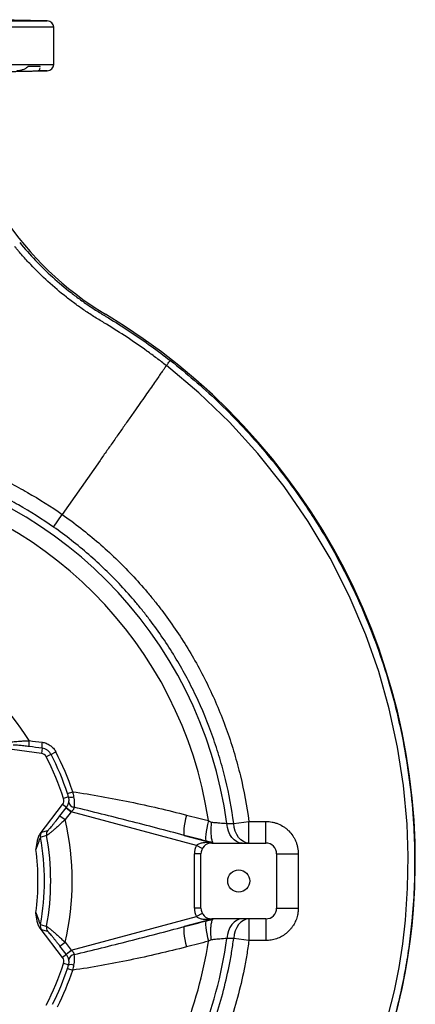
# Model space of a CAD drawing. Header units: millimetres. Extents: x 2544 to 3602, y 2373 to 3826.
# Tile 8 of 8: x 3237 to 3602, y 2912 to 3821. Entities that reach past the tile are written whole.
import ezdxf

# ---------------------------------------------------------------- set-up
doc = ezdxf.new("R2010")
doc.units = ezdxf.units.MM
doc.header["$LTSCALE"] = 2

msp = doc.modelspace()

# ---------------------------------------------------------------- linework, layer by layer
at = {"color": 8, "linetype": 'Continuous', "lineweight": 25}
for p, q in [((2815.97, 3820.34), (3262.18, 3820.34)), ((3268.08, 3814.35), (2810.08, 3814.35)), ((2810.08, 3780.14), (3268.08, 3780.14)), ((3262.18, 3774.14), (3253.67, 3774.14))]:
    msp.add_line(p, q, dxfattribs=at)
at = {"color": 7, "linetype": 'Continuous', "lineweight": 25}
for p, q in [((3262.18, 3820.34), (3202.86, 3821.38)), ((3268.08, 3780.14), (3268.08, 3814.35)), ((3173.31, 3772.59), (3262.18, 3774.14)), ((3255.53, 3778.24), (3244.32, 3778.24)), ((3255.53, 3777.76), (3255.53, 3778.24)), ((3310.97, 3414.55), (3276, 3364.6)), ((3267.88, 3353.01), (3276, 3364.6)), ((3256.71, 3144.05), (3222.84, 3148.51)), ((3257.34, 3148.85), (3256.71, 3144.05)), ((3265.61, 3143.1), (3270.1, 3145.41)), ((3265.61, 3143.1), (3261.26, 3140.85)), ((3281.87, 3103.79), (3277.22, 3102.31)), ((3280.85, 3106.98), (3285.64, 3108.58)), ((3255.47, 3069.72), (3276.27, 3096.83)), ((3273.92, 3086.51), (3279.5, 3093.78)), ((3279.78, 3094.14), (3276.27, 3096.83)), ((3279.5, 3093.78), (3284.25, 3090.13)), ((3273.92, 3086.51), (3278.68, 3082.86)), ((3284.25, 3090.13), (3278.68, 3082.86)), ((3400.13, 3059.08), (3284.25, 3090.13)), ((3256.97, 3071.23), (3262.57, 3072.82)), ((3428.08, 3079.33), (3434.44, 3079.36)), ((3434.44, 3079.36), (3448.45, 3081.24)), ((3448.45, 3061.24), (3448.45, 3081.24)), ((3448.45, 3081.24), (3464.08, 3081.24)), ((3464.08, 3061.24), (3464.08, 3081.24)), ((3388.75, 3068.34), (3414.38, 3061.47)), ((3405.36, 3056.14), (3400.13, 3059.08)), ((3412.59, 3061.69), (3414.37, 3061.46)), ((3414.08, 3061.24), (3464.08, 3061.24)), ((3414.59, 3061.64), (3414.38, 3061.47)), ((3404.08, 3051.24), (3398.08, 3051.24)), ((3398.08, 3001.24), (3398.08, 3051.24)), ((3404.08, 3001.24), (3404.08, 3051.24)), ((3474.08, 3051.24), (3474.08, 3001.24)), ((3474.08, 3051.24), (3494.08, 3051.24)), ((3494.08, 3051.24), (3494.08, 3003.95)), ((3404.08, 3001.24), (3398.08, 3001.24)), ((3284.25, 2962.35), (3400.13, 2993.4)), ((3414.38, 2991.01), (3388.75, 2984.15)), ((3405.36, 2996.34), (3400.13, 2993.4)), ((3414.37, 2991.02), (3412.59, 2990.79)), ((3464.08, 2991.24), (3414.08, 2991.24)), ((3414.59, 2990.84), (3414.38, 2991.01)), ((3448.45, 2991.24), (3448.45, 2971.24)), ((3464.08, 2991.24), (3464.08, 2971.24)), ((3276.27, 2955.66), (3255.47, 2982.76)), ((3262.57, 2979.66), (3256.97, 2981.25)), ((3434.44, 2973.12), (3428.08, 2973.15)), ((3448.45, 2971.24), (3434.44, 2973.12)), ((3273.92, 2965.97), (3278.68, 2969.62)), ((3279.5, 2958.7), (3273.92, 2965.97)), ((3278.68, 2969.62), (3284.25, 2962.35)), ((3464.08, 2971.24), (3448.45, 2971.24)), ((3279.78, 2958.35), (3276.27, 2955.66)), ((3279.5, 2958.7), (3284.25, 2962.35)), ((3281.87, 2948.69), (3277.22, 2950.18)), ((3280.85, 2945.5), (3285.64, 2943.9))]:
    msp.add_line(p, q, dxfattribs=at)
at = {"color": 8, "linetype": 'Continuous', "lineweight": 25, "flags": 128}
msp.add_lwpolyline([(3573.89, 2889.98), (3582.83, 2924.73), (3587.16, 2946.39), (3590.59, 2968.21), (3593.12, 2990.13), (3595.12, 3019.6), (3595.6, 3049.17), (3594.57, 3078.7), (3591.31, 3114.37), (3585.83, 3149.88), (3578.18, 3185.01), (3568.4, 3219.58), (3556.54, 3253.38), (3541.2, 3289.35), (3523.42, 3324.33), (3503.33, 3358.08), (3481.06, 3390.38), (3456.74, 3421), (3430.42, 3449.88), (3402.18, 3476.95), (3372.23, 3502.03), (3372.23, 3502.03), (3372.23, 3502.03)], dxfattribs=at)
at = {"color": 7, "linetype": 'Continuous', "lineweight": 25, "flags": 128}
for points in [[(3390.83, 3087.1), (3390.01, 3083.61), (3389.31, 3080.25), (3388.77, 3077.14), (3388.39, 3074.37), (3388.2, 3072.03), (3388.2, 3070.22), (3388.38, 3068.97), (3388.75, 3068.34)], [(3411.02, 3081.92), (3410.19, 3078.42), (3409.5, 3075.05), (3408.95, 3071.93), (3408.58, 3069.15), (3408.39, 3066.8), (3408.38, 3064.98), (3408.57, 3063.72), (3408.94, 3063.09)], [(3442.09, 3061.24), (3439.51, 3061.58), (3437.02, 3062.59), (3434.69, 3064.22), (3432.62, 3066.44), (3430.87, 3069.16), (3429.5, 3072.28), (3428.56, 3075.71), (3428.08, 3079.33)], [(3448.45, 3061.24), (3445.87, 3061.58), (3443.37, 3062.59), (3441.05, 3064.23), (3438.98, 3066.45), (3437.23, 3069.17), (3435.86, 3072.3), (3434.92, 3075.74), (3434.44, 3079.36)], [(3261.45, 3068.07), (3260.44, 3067.78), (3256.4, 3066.64), (3255.85, 3066.49)], [(3474.08, 3001.24), (3474.46, 3001.24), (3475.6, 3001.24), (3477.44, 3001.24), (3479.92, 3001.24), (3482.95, 3001.24), (3486.4, 3001.24), (3490.15, 3001.24), (3494.05, 3001.24)], [(3442.09, 2991.24), (3439.51, 2990.9), (3437.02, 2989.9), (3434.69, 2988.26), (3432.62, 2986.04), (3430.87, 2983.33), (3429.5, 2980.2), (3428.56, 2976.77), (3428.08, 2973.15)], [(3448.45, 2991.24), (3445.87, 2990.9), (3443.37, 2989.89), (3441.05, 2988.25), (3438.98, 2986.03), (3437.23, 2983.31), (3435.86, 2980.18), (3434.92, 2976.75), (3434.44, 2973.12)], [(3255.85, 2985.99), (3256.86, 2985.71), (3260.91, 2984.57), (3261.45, 2984.41)], [(3388.75, 2984.15), (3388.38, 2983.51), (3388.2, 2982.27), (3388.2, 2980.45), (3388.39, 2978.12), (3388.77, 2975.35), (3389.31, 2972.23), (3390.01, 2968.88), (3390.83, 2965.39)], [(3408.94, 2989.39), (3408.57, 2988.76), (3408.38, 2987.51), (3408.39, 2985.68), (3408.58, 2983.34), (3408.95, 2980.56), (3409.5, 2977.43), (3410.19, 2974.06), (3411.02, 2970.56)]]:
    msp.add_lwpolyline(points, dxfattribs=at)
at = {"color": 7, "linetype": 'Continuous', "lineweight": 25}
msp.add_circle((3439.08, 3026.24), 10.2, dxfattribs=at)
for centre, radius, start, end in [((3262.08, 3814.35), 6, 0, 89), ((3262.08, 3780.14), 6, 271, 0), ((3468.62, 3804.24), 297, 188.26046, 239.06909), ((3013.21, 3044.24), 589, 355.64599, 59.06909), ((3039.08, 3026.24), 392.61, 7.77127, 82.22873), ((3039.08, 3026.24), 376.09, 8.51355, 81.48645), ((3039.08, 3026.24), 243.66, 32.11462, 57.88538), ((3257.91, 3153.08), 12.75, 167.81461, 192.45711), ((3269.57, 3151.64), 12.55, 167.70583, 192.86916), ((3039.08, 3026.24), 259.95, 18.46653, 27.28661), ((3255.93, 3138.1), 6, 27.28661, 82.5), ((3039.08, 3026.24), 250, 17.71339, 27.28661), ((3039.08, 3026.24), 254.9, 18.46653, 27.28661), ((3271.51, 3100.48), 6, 322.5, 17.71339), ((3283.92, 3110.05), 6.59, 251.89956, 293.35971), ((3316.14, 3133.76), 53.78, 227.45104, 233.92576), ((3287.58, 3099.69), 5.49, 183.34082, 262.43392), ((3039.08, 3026.24), 246.2, 346.70353, 13.29647), ((3267.35, 3069.19), 6.01, 142.74559, 190.72001), ((3261.75, 3067.59), 6.01, 142.74553, 190.58677), ((3039.08, 3026.24), 220.48, 349.48171, 10.51829), ((3039.08, 3026.24), 226.28, 349.34742, 10.65258), ((3039.08, 3026.24), 214.5, 352.20807, 7.79193), ((3414.08, 3051.24), 16, 150.65015, 180), ((3414.08, 3051.24), 10, 90, 180), ((3414.11, 3064.02), 2.78, 236.87383, 269.37274), ((3464.08, 3051.24), 10, 0, 90), ((3414.08, 3001.24), 16, 180, 209.34985), ((3414.08, 3001.24), 10, 180, 270), ((3464.08, 3001.24), 10, 270, 0), ((3060.08, 3040.67), 542, 306.41436, 355.64599), ((3414.11, 2988.47), 2.78, 90.62726, 123.12617), ((3261.75, 2984.89), 6.01, 169.41323, 217.25447), ((3267.35, 2983.3), 6.01, 169.27999, 217.25441), ((3039.08, 3026.24), 392.61, 322.77127, 352.22873), ((3039.08, 3026.24), 376.09, 323.51355, 351.48645), ((3271.51, 2952), 6, 342.28661, 37.5), ((3316.14, 2918.72), 53.78, 126.07424, 132.54896), ((3287.58, 2952.79), 5.49, 97.56608, 176.65918), ((3039.08, 3026.24), 250, 332.71339, 342.28661), ((3039.08, 3026.24), 254.9, 333.46653, 341.53347), ((3283.92, 2942.43), 6.59, 66.64029, 108.10044), ((3039.08, 3026.24), 259.95, 333.46653, 341.53347)]:
    msp.add_arc(centre, radius, start, end, dxfattribs=at)
for centre, major_axis, ratio, start_param, end_param in [((3280.16, 3093.6), (7.92, 10.3), 0.048399, 1.556248, 1.590896), ((3284.91, 3089.96), (6.38, 4.49), 0.067069, 1.592077, 1.626726), ((3414.39, 3055.26), (0, 6.21), 0.050613, 0.038762, 0.062463), ((3414.39, 2997.22), (0, 6.21), 0.050613, 3.079129, 3.102831), ((3280.16, 2958.88), (-7.92, 10.3), 0.048399, 1.550696, 1.585345), ((3284.91, 2962.53), (6.38, -4.49), 0.067069, 4.656459, 4.691108)]:
    msp.add_ellipse(centre, major_axis=major_axis, ratio=ratio, start_param=start_param, end_param=end_param, dxfattribs=at)
for points, knots in [([(3199.65, 3773.12), (3202.2, 3773.16), (3204.85, 3773.2), (3208.29, 3773.26), (3208.98, 3773.27), (3210.37, 3773.29), (3211.06, 3773.3), (3213.14, 3773.34), (3214.52, 3773.36), (3217.3, 3773.41), (3218.69, 3773.43), (3221.47, 3773.48), (3222.86, 3773.51), (3226.95, 3773.58), (3229.58, 3773.63), (3233.38, 3773.7), (3234.64, 3773.72), (3237.05, 3773.77), (3238.21, 3773.79), (3240.44, 3773.83), (3241.51, 3773.86), (3243.05, 3773.89), (3243.55, 3773.9), (3244.54, 3773.92), (3245.02, 3773.93), (3247.34, 3773.98), (3248.96, 3774.01), (3251.01, 3774.06), (3251.64, 3774.08), (3252.76, 3774.11), (3253.25, 3774.13), (3253.67, 3774.14)], [0, 0, 0, 0, 0.125, 0.125, 0.15625, 0.15625, 0.1875, 0.1875, 0.25, 0.25, 0.3125, 0.3125, 0.375, 0.375, 0.5, 0.5, 0.5625, 0.5625, 0.625, 0.625, 0.6875, 0.6875, 0.71875, 0.71875, 0.75, 0.75, 0.875, 0.875, 0.9375, 0.9375, 1, 1, 1, 1]), ([(3244.32, 3778.24), (3244.02, 3777.85), (3243.69, 3777.52), (3242.98, 3776.93), (3242.6, 3776.66), (3241.43, 3775.94), (3240.59, 3775.55), (3238.85, 3774.89), (3237.92, 3774.63), (3235.99, 3774.26), (3235, 3774.15), (3233.97, 3774.14)], [0, 0, 0, 0, 0.125, 0.125, 0.25, 0.25, 0.5, 0.5, 0.75, 0.75, 1, 1, 1, 1]), ([(3253.67, 3774.14), (3254.19, 3774.35), (3255.15, 3774.74), (3255.5, 3775.91), (3255.51, 3776.97), (3255.52, 3777.06)], [0, 0, 0, 0, 0.516104, 0.957466, 1, 1, 1, 1]), ([(3372.23, 3502.03), (3369.28, 3504.32), (3366.31, 3506.58), (3360.33, 3511.05), (3357.32, 3513.26), (3348.23, 3519.79), (3342.08, 3524.03), (3329.63, 3532.27), (3323.33, 3536.28), (3315.35, 3541.14), (3313.75, 3542.11), (3310.54, 3544.02), (3308.94, 3544.99), (3304.18, 3547.95), (3297.91, 3552), (3291.78, 3556.28), (3285.73, 3560.68), (3282.75, 3562.93), (3273.95, 3569.84), (3268.28, 3574.64), (3257.3, 3584.64), (3252, 3589.83), (3244.32, 3597.93), (3241.81, 3600.67), (3238.12, 3604.87), (3236.29, 3606.98), (3234.49, 3609.13), (3233.29, 3610.56), (3232.69, 3611.29), (3232.1, 3612.01)], [0, 0, 0, 0, 0.0625, 0.0625, 0.125, 0.125, 0.25, 0.25, 0.375, 0.375, 0.40625, 0.40625, 0.4375, 0.4375, 0.5, 0.5625, 0.5625, 0.625, 0.625, 0.75, 0.75, 0.875, 0.875, 0.9375, 0.9375, 0.96875, 0.984375, 0.984375, 1, 1, 1, 1]), ([(3236.67, 3615.75), (3246.08, 3604.25), (3256.25, 3593.55), (3272.62, 3578.7), (3278.26, 3573.95), (3287.02, 3567.12), (3289.99, 3564.89), (3296.01, 3560.54), (3302.1, 3556.31), (3308.35, 3552.31), (3312.29, 3549.89), (3313.09, 3549.41), (3314.68, 3548.45), (3315.47, 3547.98), (3317.86, 3546.55), (3319.44, 3545.59), (3327.35, 3540.75), (3333.6, 3536.76), (3352.13, 3524.46), (3364.16, 3515.81), (3375.87, 3506.71)], [0, 0, 0, 0, 0.25, 0.25, 0.375, 0.375, 0.4375, 0.4375, 0.5, 0.5625, 0.5625, 0.578125, 0.578125, 0.59375, 0.59375, 0.625, 0.625, 0.75, 0.75, 1, 1, 1, 1]), ([(3372.23, 3502.03), (3372.17, 3501.94), (3371.83, 3501.47), (3371.03, 3500.32), (3369.45, 3498.07), (3367.33, 3495.04), (3364.64, 3491.19), (3361.33, 3486.47), (3357.42, 3480.88), (3352.89, 3474.42), (3347.81, 3467.16), (3342.23, 3459.19), (3336.27, 3450.67), (3330.03, 3441.76), (3323.64, 3432.64), (3317.24, 3423.5), (3313.04, 3417.5), (3310.97, 3414.55)], [0.7338988, 0.7338988, 0.7338988, 0.7338988, 0.7364008, 0.7469313, 0.7574619, 0.7679925, 0.778523, 0.7890536, 0.7995842, 0.8101147, 0.8206453, 0.8311759, 0.8417064, 0.852237, 0.8627676, 0.8732981, 0.8838287, 0.8838287, 0.8838287, 0.8838287]), ([(3372.23, 3502.03), (3372.29, 3502.11), (3372.43, 3502.29), (3372.85, 3502.84), (3373.13, 3503.2), (3373.8, 3504.05), (3374.18, 3504.54), (3374.99, 3505.59), (3375.43, 3506.15), (3375.87, 3506.71)], [0, 0, 0, 0, 0.25, 0.25, 0.5, 0.5, 0.75, 0.75, 1, 1, 1, 1]), ([(3138.55, 3427.14), (3138.56, 3427.13), (3138.57, 3427.13), (3138.6, 3427.13), (3138.63, 3427.12), (3138.72, 3427.1), (3138.88, 3427.06), (3139.22, 3426.97), (3139.89, 3426.8), (3141.24, 3426.46), (3143.92, 3425.77), (3146.22, 3425.16), (3150.81, 3423.91), (3153.86, 3423.04), (3162.97, 3420.33), (3168.99, 3418.38), (3186.9, 3412.15), (3198.63, 3407.45), (3215.92, 3399.58), (3221.64, 3396.82), (3232.9, 3391.05), (3238.46, 3388.04), (3254.92, 3378.64), (3265.61, 3371.87), (3276, 3364.6)], [0, 0, 0, 0, 0.000244, 0.000244, 0.000488, 0.000977, 0.001953, 0.003906, 0.007813, 0.015625, 0.03125, 0.0625, 0.0625, 0.125, 0.125, 0.25, 0.25, 0.5, 0.5, 0.625, 0.625, 0.75, 0.75, 1, 1, 1, 1]), ([(3267.88, 3353.01), (3257.43, 3360.33), (3246.66, 3367.12), (3230.06, 3376.52), (3224.45, 3379.53), (3213.07, 3385.27), (3207.3, 3388.01), (3189.84, 3395.79), (3177.99, 3400.4), (3159.88, 3406.47), (3153.79, 3408.36), (3144.58, 3410.96), (3141.5, 3411.79), (3137.64, 3412.79), (3136.87, 3412.98), (3135.32, 3413.37), (3134.54, 3413.56), (3132.23, 3414.16), (3130.69, 3414.59), (3129.16, 3415.03)], [0, 0, 0, 0, 0.25, 0.25, 0.375, 0.375, 0.5, 0.5, 0.75, 0.75, 0.875, 0.875, 0.9375, 0.9375, 0.953125, 0.953125, 0.96875, 0.96875, 1, 1, 1, 1]), ([(3276, 3364.6), (3287.74, 3356.37), (3298.96, 3347.61), (3320.4, 3329.01), (3330.62, 3319.19), (3345.19, 3303.65), (3349.92, 3298.34), (3356.83, 3290.17), (3359.1, 3287.42), (3363.57, 3281.83), (3365.78, 3279.01), (3376.6, 3264.77), (3384.59, 3253.03), (3399.3, 3228.85), (3406.02, 3216.42), (3418.17, 3190.86), (3423.61, 3177.74), (3429.58, 3160.9), (3430.74, 3157.5), (3432.95, 3150.69), (3434.01, 3147.28), (3437.06, 3137.01), (3438.92, 3130.13), (3443.93, 3109.37), (3446.55, 3095.38), (3448.45, 3081.24)], [0, 0, 0, 0, 0.125, 0.125, 0.25, 0.25, 0.3125, 0.3125, 0.34375, 0.34375, 0.375, 0.375, 0.5, 0.5, 0.625, 0.625, 0.75, 0.75, 0.78125, 0.78125, 0.8125, 0.8125, 0.875, 0.875, 1, 1, 1, 1]), ([(3434.44, 3079.36), (3432.61, 3092.99), (3430.08, 3106.48), (3425.25, 3126.49), (3423.47, 3133.12), (3420.53, 3143.02), (3419.51, 3146.31), (3417.37, 3152.87), (3416.26, 3156.14), (3410.51, 3172.38), (3405.28, 3185.03), (3393.58, 3209.67), (3387.11, 3221.66), (3372.96, 3244.97), (3365.26, 3256.29), (3354.85, 3270.02), (3352.73, 3272.75), (3348.41, 3278.14), (3346.23, 3280.8), (3339.56, 3288.71), (3334.98, 3293.86), (3325.56, 3303.92), (3320.72, 3308.83), (3310.76, 3318.41), (3305.67, 3323.07), (3290.06, 3336.61), (3279.2, 3345.09), (3267.88, 3353.01)], [0, 0, 0, 0, 0.125, 0.125, 0.1875, 0.1875, 0.21875, 0.21875, 0.25, 0.25, 0.375, 0.375, 0.5, 0.5, 0.625, 0.625, 0.65625, 0.65625, 0.6875, 0.6875, 0.75, 0.75, 0.8125, 0.8125, 0.875, 0.875, 1, 1, 1, 1]), ([(3226.41, 3154.2), (3226.5, 3154.25), (3226.71, 3154.31), (3227.37, 3154.43), (3227.82, 3154.5), (3228.92, 3154.64), (3229.56, 3154.71), (3231.04, 3154.86), (3231.85, 3154.94), (3233.61, 3155.08), (3234.55, 3155.15), (3236.55, 3155.29), (3237.6, 3155.36), (3239.74, 3155.49), (3240.84, 3155.55), (3243.11, 3155.67), (3244.27, 3155.72), (3245.45, 3155.77)], [0, 0, 0, 0, 0.125, 0.125, 0.25, 0.25, 0.375, 0.375, 0.5, 0.5, 0.625, 0.625, 0.75, 0.75, 0.875, 0.875, 1, 1, 1, 1]), ([(3257.31, 3154.31), (3258.66, 3154.15), (3259.96, 3153.82), (3261.84, 3153.11), (3262.47, 3152.83), (3263.67, 3152.19), (3264.24, 3151.84), (3265.35, 3151.08), (3265.87, 3150.66), (3266.88, 3149.76), (3267.37, 3149.27), (3268.71, 3147.74), (3269.47, 3146.63), (3270.1, 3145.41)], [0, 0, 0, 0, 0.25, 0.25, 0.375, 0.375, 0.5, 0.5, 0.625, 0.625, 0.75, 0.75, 1, 1, 1, 1]), ([(3245.46, 3150.33), (3244.59, 3150.44), (3243.72, 3150.55), (3242.03, 3150.75), (3241.2, 3150.84), (3239.57, 3151.02), (3238.78, 3151.11), (3237.22, 3151.27), (3236.48, 3151.34), (3235.09, 3151.47), (3234.43, 3151.53), (3233.22, 3151.62), (3232.68, 3151.65), (3231.76, 3151.69), (3231.37, 3151.7), (3230.81, 3151.69), (3230.63, 3151.66), (3230.56, 3151.63)], [0, 0, 0, 0, 0.125, 0.125, 0.25, 0.25, 0.375, 0.375, 0.5, 0.5, 0.625, 0.625, 0.75, 0.75, 0.875, 0.875, 1, 1, 1, 1]), ([(3265.61, 3143.1), (3265.2, 3143.89), (3264.71, 3144.61), (3263.83, 3145.6), (3263.52, 3145.92), (3262.87, 3146.5), (3262.18, 3147.04), (3261.44, 3147.49), (3260.66, 3147.9), (3260.26, 3148.08), (3259.04, 3148.54), (3258.21, 3148.74), (3257.34, 3148.85)], [0, 0, 0, 0, 0.25, 0.25, 0.375, 0.375, 0.5, 0.625, 0.625, 0.75, 0.75, 1, 1, 1, 1]), ([(3282.1, 3099.37), (3282.15, 3099.62), (3282.2, 3099.89), (3282.26, 3100.49), (3282.28, 3100.82), (3282.27, 3101.55), (3282.24, 3101.96), (3282.12, 3102.83), (3282.02, 3103.3), (3281.87, 3103.79)], [0, 0, 0, 0, 0.25, 0.25, 0.5, 0.5, 0.75, 0.75, 1, 1, 1, 1]), ([(3285.64, 3108.58), (3294.51, 3107.35), (3303.34, 3105.92), (3320.98, 3102.78), (3329.77, 3101.07), (3347.3, 3097.44), (3356.03, 3095.51), (3373.47, 3091.45), (3382.16, 3089.32), (3390.83, 3087.1)], [0, 0, 0, 0, 0.25, 0.25, 0.5, 0.5, 0.75, 0.75, 1, 1, 1, 1]), ([(3286.53, 3104), (3286.71, 3103.06), (3286.83, 3102.14), (3286.96, 3100.79), (3287, 3100.35), (3287.04, 3099.48), (3287.06, 3099.05), (3287.08, 3097.81), (3287.06, 3097.03), (3286.98, 3095.56), (3286.93, 3094.88), (3286.86, 3094.25)], [0, 0, 0, 0, 0.25, 0.25, 0.375, 0.375, 0.5, 0.5, 0.75, 0.75, 1, 1, 1, 1]), ([(3279.78, 3094.14), (3280.17, 3094.65), (3280.5, 3095.17), (3281.07, 3096.21), (3281.29, 3096.69), (3281.55, 3097.37), (3281.62, 3097.59), (3281.76, 3098.01), (3281.82, 3098.2), (3281.97, 3098.76), (3282.04, 3099.08), (3282.1, 3099.37)], [0, 0, 0, 0, 0.25, 0.25, 0.5, 0.5, 0.625, 0.625, 0.75, 0.75, 1, 1, 1, 1]), ([(3286.86, 3094.25), (3286.83, 3093.96), (3286.79, 3093.64), (3286.61, 3092.95), (3286.46, 3092.58), (3286.07, 3091.86), (3285.8, 3091.5), (3285.19, 3090.85), (3284.85, 3090.55), (3284.48, 3090.29)], [0, 0, 0, 0, 0.25, 0.25, 0.5, 0.5, 0.75, 0.75, 1, 1, 1, 1]), ([(3388.75, 3068.34), (3371.81, 3072.84), (3354.86, 3077.27), (3320.9, 3085.93), (3303.9, 3090.17), (3286.86, 3094.25)], [0, 0, 0, 0, 0.5, 0.5, 1, 1, 1, 1]), ([(3278.68, 3082.86), (3277.7, 3081.95), (3276.72, 3081.05), (3274.8, 3079.28), (3273.84, 3078.42), (3272.42, 3077.14), (3271.95, 3076.72), (3271.03, 3075.9), (3270.57, 3075.5), (3269.24, 3074.32), (3268.39, 3073.58), (3267.17, 3072.54), (3266.78, 3072.2), (3266.02, 3071.56), (3265.66, 3071.25), (3264.97, 3070.68), (3264.64, 3070.41), (3264.02, 3069.91), (3263.73, 3069.67), (3262.92, 3069.04), (3262.48, 3068.71), (3261.97, 3068.35), (3261.83, 3068.26), (3261.6, 3068.12), (3261.51, 3068.08), (3261.45, 3068.07)], [0, 0, 0, 0, 0.125, 0.125, 0.25, 0.25, 0.3125, 0.3125, 0.375, 0.375, 0.5, 0.5, 0.5625, 0.5625, 0.625, 0.625, 0.6875, 0.6875, 0.75, 0.75, 0.875, 0.875, 0.9375, 0.9375, 1, 1, 1, 1]), ([(3262.57, 3072.82), (3262.62, 3072.83), (3262.68, 3072.88), (3262.85, 3073.01), (3262.96, 3073.11), (3263.34, 3073.48), (3263.66, 3073.82), (3264.43, 3074.69), (3264.86, 3075.19), (3265.81, 3076.31), (3266.33, 3076.93), (3267.4, 3078.23), (3267.96, 3078.92), (3269.1, 3080.35), (3269.7, 3081.09), (3271.49, 3083.36), (3272.7, 3084.92), (3273.92, 3086.51)], [0, 0, 0, 0, 0.0625, 0.0625, 0.125, 0.125, 0.25, 0.25, 0.375, 0.375, 0.5, 0.5, 0.625, 0.625, 0.75, 0.75, 1, 1, 1, 1]), ([(3413.78, 3080.55), (3413.75, 3080.3), (3413.72, 3080.04), (3413.67, 3079.54), (3413.65, 3079.29), (3413.58, 3078.54), (3413.54, 3078.04), (3413.43, 3076.57), (3413.38, 3075.6), (3413.33, 3074.16), (3413.32, 3073.69), (3413.31, 3072.76), (3413.3, 3072.31), (3413.31, 3070.97), (3413.34, 3070.12), (3413.43, 3068.5), (3413.5, 3067.73), (3413.67, 3066.31), (3413.77, 3065.65), (3414.01, 3064.47), (3414.15, 3063.93), (3414.46, 3063), (3414.63, 3062.6), (3414.82, 3062.27)], [0, 0, 0, 0, 0.03125, 0.03125, 0.0625, 0.0625, 0.125, 0.125, 0.25, 0.25, 0.3125, 0.3125, 0.375, 0.375, 0.5, 0.5, 0.625, 0.625, 0.75, 0.75, 0.875, 0.875, 1, 1, 1, 1]), ([(3413.78, 3080.55), (3415.11, 3080.43), (3416.43, 3080.31), (3419, 3080.09), (3420.26, 3079.98), (3423.88, 3079.67), (3426.09, 3079.49), (3428.08, 3079.33)], [0, 0, 0, 0, 0.25, 0.25, 0.5, 0.5, 1, 1, 1, 1]), ([(3464.08, 3081.24), (3466.06, 3081.24), (3468.01, 3081.05), (3470.88, 3080.48), (3471.83, 3080.24), (3473.71, 3079.67), (3474.65, 3079.33), (3477.37, 3078.21), (3479.1, 3077.29), (3481.54, 3075.65), (3482.33, 3075.07), (3483.86, 3073.81), (3484.59, 3073.15), (3486.67, 3071.08), (3487.91, 3069.57), (3489.55, 3067.11), (3490.06, 3066.26), (3490.99, 3064.53), (3491.83, 3062.76), (3492.49, 3060.92), (3493.06, 3059.05), (3493.3, 3058.09), (3493.88, 3055.18), (3494.08, 3053.22), (3494.08, 3051.24)], [0, 0, 0, 0, 0.125, 0.125, 0.1875, 0.1875, 0.25, 0.25, 0.375, 0.375, 0.4375, 0.4375, 0.5, 0.5, 0.625, 0.625, 0.6875, 0.6875, 0.75, 0.8125, 0.8125, 0.875, 0.875, 1, 1, 1, 1]), ([(3255.47, 3069.72), (3254.7, 3068.71), (3254.14, 3067.59), (3253.26, 3065.21), (3252.96, 3063.99), (3252.46, 3061.53), (3252.27, 3060.29), (3251.92, 3057.81), (3251.76, 3056.57), (3251.6, 3055.32)], [0, 0, 0, 0, 0.25, 0.25, 0.5, 0.5, 0.75, 0.75, 1, 1, 1, 1]), ([(3255.85, 3066.49), (3255.83, 3066.48), (3255.79, 3066.43), (3255.69, 3066.25), (3255.62, 3066.12), (3255.41, 3065.67), (3255.25, 3065.28), (3254.89, 3064.4), (3254.7, 3063.93), (3254.33, 3062.94), (3254.13, 3062.42), (3253.55, 3060.84), (3253.16, 3059.76), (3252.37, 3057.56), (3251.98, 3056.44), (3251.6, 3055.32)], [0, 0, 0, 0, 0.0625, 0.0625, 0.125, 0.125, 0.25, 0.25, 0.375, 0.375, 0.5, 0.5, 0.75, 0.75, 1, 1, 1, 1]), ([(3255.47, 3069.72), (3255.67, 3069.95), (3255.85, 3070.15), (3256.18, 3070.51), (3256.33, 3070.67), (3256.72, 3071.06), (3256.89, 3071.21), (3256.97, 3071.23)], [0, 0, 0, 0, 0.25, 0.25, 0.5, 0.5, 1, 1, 1, 1]), ([(3400.13, 3059.08), (3400.33, 3059.3), (3400.54, 3059.5), (3400.99, 3059.87), (3401.23, 3060.03), (3401.96, 3060.49), (3402.46, 3060.73), (3403.51, 3061.13), (3404.04, 3061.3), (3405.11, 3061.56), (3405.65, 3061.65), (3407.26, 3061.88), (3408.34, 3061.93), (3410.48, 3061.91), (3411.54, 3061.83), (3412.59, 3061.69)], [0, 0, 0, 0, 0.0625, 0.0625, 0.125, 0.125, 0.25, 0.25, 0.375, 0.375, 0.5, 0.5, 0.75, 0.75, 1, 1, 1, 1]), ([(3494.05, 3001.24), (3494.03, 3000.15), (3493.97, 2999.05), (3493.8, 2997.42), (3493.73, 2996.88), (3493.56, 2995.79), (3493.47, 2995.25), (3493.36, 2994.72)], [0, 0, 0, 0, 0.5, 0.5, 0.75, 0.75, 1, 1, 1, 1]), ([(3494.08, 3003.95), (3494.08, 3003.95), (3494.08, 3003.95), (3494.08, 3003.95), (3494.07, 3003.05), (3494.06, 3002.15), (3494.05, 3001.24)], [-0.00000006, -0.00000006, -0.00000006, -0.00000006, 0, 0, 0, 0.001352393, 0.001352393, 0.001352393, 0.001352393]), ([(3251.6, 2997.16), (3251.98, 2996.04), (3252.37, 2994.93), (3253.15, 2992.72), (3253.55, 2991.64), (3254.13, 2990.06), (3254.33, 2989.54), (3254.7, 2988.56), (3254.89, 2988.08), (3255.25, 2987.2), (3255.41, 2986.81), (3255.62, 2986.36), (3255.68, 2986.23), (3255.79, 2986.06), (3255.83, 2986), (3255.85, 2985.99)], [0, 0, 0, 0, 0.25, 0.25, 0.5, 0.5, 0.625, 0.625, 0.75, 0.75, 0.875, 0.875, 0.9375, 0.9375, 1, 1, 1, 1]), ([(3255.47, 2982.76), (3254.7, 2983.77), (3254.14, 2984.9), (3253.26, 2987.28), (3252.96, 2988.5), (3252.46, 2990.95), (3252.27, 2992.19), (3251.92, 2994.67), (3251.76, 2995.91), (3251.6, 2997.16)], [0, 0, 0, 0, 0.25, 0.25, 0.5, 0.5, 0.75, 0.75, 1, 1, 1, 1]), ([(3412.59, 2990.79), (3411.54, 2990.65), (3410.47, 2990.57), (3408.33, 2990.55), (3407.25, 2990.6), (3405.64, 2990.83), (3405.11, 2990.93), (3404.04, 2991.19), (3403.5, 2991.35), (3402.46, 2991.76), (3401.95, 2992), (3401.22, 2992.45), (3400.99, 2992.62), (3400.54, 2992.98), (3400.33, 2993.18), (3400.13, 2993.4)], [0, 0, 0, 0, 0.25, 0.25, 0.5, 0.5, 0.625, 0.625, 0.75, 0.75, 0.875, 0.875, 0.9375, 0.9375, 1, 1, 1, 1]), ([(3493.36, 2994.72), (3492.99, 2993.06), (3492.47, 2991.42), (3491.19, 2988.29), (3490.43, 2986.8), (3489.09, 2984.66), (3488.62, 2983.96), (3487.6, 2982.61), (3487.06, 2981.94), (3485.38, 2980.05), (3484.16, 2978.89), (3482.19, 2977.31), (3481.51, 2976.82), (3480.11, 2975.87), (3479.38, 2975.42), (3477.16, 2974.19), (3475.63, 2973.5), (3473.25, 2972.67), (3472.45, 2972.42), (3470.81, 2971.99), (3469.97, 2971.81), (3467.47, 2971.39), (3465.78, 2971.24), (3464.08, 2971.24)], [0, 0, 0, 0, 0.125, 0.125, 0.25, 0.25, 0.3125, 0.3125, 0.375, 0.375, 0.5, 0.5, 0.5625, 0.5625, 0.625, 0.625, 0.75, 0.75, 0.8125, 0.8125, 0.875, 0.875, 1, 1, 1, 1]), ([(3256.97, 2981.25), (3256.89, 2981.28), (3256.72, 2981.42), (3256.33, 2981.81), (3256.18, 2981.97), (3255.85, 2982.33), (3255.67, 2982.53), (3255.47, 2982.76)], [0, 0, 0, 0, 0.5, 0.5, 0.75, 0.75, 1, 1, 1, 1]), ([(3261.45, 2984.41), (3261.57, 2984.38), (3261.8, 2984.25), (3262.3, 2983.9), (3262.5, 2983.76), (3262.94, 2983.42), (3263.18, 2983.24), (3263.72, 2982.82), (3264.01, 2982.59), (3264.63, 2982.08), (3264.96, 2981.81), (3266, 2980.95), (3266.75, 2980.31), (3268.36, 2978.92), (3269.23, 2978.17), (3271.01, 2976.6), (3271.93, 2975.79), (3273.33, 2974.52), (3273.81, 2974.09), (3274.77, 2973.22), (3275.26, 2972.78), (3276.72, 2971.44), (3277.7, 2970.53), (3278.68, 2969.62)], [0, 0, 0, 0, 0.125, 0.125, 0.1875, 0.1875, 0.25, 0.25, 0.3125, 0.3125, 0.375, 0.375, 0.5, 0.5, 0.625, 0.625, 0.75, 0.75, 0.8125, 0.8125, 0.875, 0.875, 1, 1, 1, 1]), ([(3286.86, 2958.23), (3303.9, 2962.31), (3320.9, 2966.55), (3354.86, 2975.21), (3371.81, 2979.64), (3388.75, 2984.15)], [0, 0, 0, 0, 0.5, 0.5, 1, 1, 1, 1]), ([(3413.78, 2971.93), (3413.75, 2972.18), (3413.72, 2972.44), (3413.67, 2972.94), (3413.65, 2973.19), (3413.58, 2973.94), (3413.54, 2974.44), (3413.43, 2975.92), (3413.38, 2976.89), (3413.33, 2978.32), (3413.32, 2978.79), (3413.31, 2979.72), (3413.3, 2980.18), (3413.31, 2981.51), (3413.34, 2982.36), (3413.43, 2983.98), (3413.5, 2984.75), (3413.67, 2986.18), (3413.77, 2986.83), (3414.01, 2988.02), (3414.15, 2988.55), (3414.46, 2989.49), (3414.63, 2989.88), (3414.82, 2990.21)], [0, 0, 0, 0, 0.03125, 0.03125, 0.0625, 0.0625, 0.125, 0.125, 0.25, 0.25, 0.3125, 0.3125, 0.375, 0.375, 0.5, 0.5, 0.625, 0.625, 0.75, 0.75, 0.875, 0.875, 1, 1, 1, 1]), ([(3273.92, 2965.97), (3273.31, 2966.77), (3272.7, 2967.56), (3271.48, 2969.13), (3270.87, 2969.9), (3269.68, 2971.41), (3269.1, 2972.14), (3268.24, 2973.21), (3267.95, 2973.56), (3267.39, 2974.25), (3267.12, 2974.59), (3266.31, 2975.57), (3265.81, 2976.18), (3264.86, 2977.3), (3264.42, 2977.81), (3263.85, 2978.45), (3263.67, 2978.64), (3263.35, 2978.98), (3263.2, 2979.13), (3262.83, 2979.5), (3262.66, 2979.64), (3262.57, 2979.66)], [0, 0, 0, 0, 0.125, 0.125, 0.25, 0.25, 0.375, 0.375, 0.4375, 0.4375, 0.5, 0.5, 0.625, 0.625, 0.75, 0.75, 0.8125, 0.8125, 0.875, 0.875, 1, 1, 1, 1]), ([(3356.2, 2784.24), (3366.67, 2797.96), (3376.18, 2812.26), (3393.3, 2841.99), (3400.92, 2857.42), (3414.21, 2889.46), (3419.76, 2905.78), (3426.48, 2930.7), (3428.45, 2939.08), (3431, 2951.77), (3431.78, 2956.01), (3433.21, 2964.54), (3433.86, 2968.83), (3434.44, 2973.12)], [0, 0, 0, 0, 0.25, 0.25, 0.5, 0.5, 0.75, 0.75, 0.875, 0.875, 0.9375, 0.9375, 1, 1, 1, 1]), ([(3428.08, 2973.15), (3426.09, 2972.99), (3423.88, 2972.81), (3420.26, 2972.5), (3419, 2972.4), (3416.43, 2972.17), (3415.11, 2972.05), (3413.78, 2971.93)], [0, 0, 0, 0, 0.5, 0.5, 0.75, 0.75, 1, 1, 1, 1]), ([(3390.83, 2965.39), (3382.16, 2963.16), (3373.46, 2961.03), (3356.03, 2956.97), (3347.28, 2955.04), (3329.75, 2951.4), (3320.96, 2949.7), (3303.34, 2946.56), (3294.51, 2945.13), (3285.64, 2943.9)], [0, 0, 0, 0, 0.25, 0.25, 0.5, 0.5, 0.75, 0.75, 1, 1, 1, 1]), ([(3448.45, 2971.24), (3447.85, 2966.79), (3447.18, 2962.35), (3445.7, 2953.52), (3444.89, 2949.12), (3442.25, 2935.98), (3440.21, 2927.3), (3433.24, 2901.49), (3427.49, 2884.58), (3413.73, 2851.4), (3405.84, 2835.42), (3388.11, 2804.64), (3378.27, 2789.85), (3367.44, 2775.66)], [0, 0, 0, 0, 0.0625, 0.0625, 0.125, 0.125, 0.25, 0.25, 0.5, 0.5, 0.75, 0.75, 1, 1, 1, 1]), ([(3282.1, 2953.11), (3282.04, 2953.4), (3281.97, 2953.73), (3281.76, 2954.46), (3281.63, 2954.88), (3281.37, 2955.56), (3281.28, 2955.79), (3281.06, 2956.28), (3280.93, 2956.53), (3280.65, 2957.05), (3280.49, 2957.31), (3280.16, 2957.83), (3279.97, 2958.09), (3279.78, 2958.35)], [0, 0, 0, 0, 0.25, 0.25, 0.5, 0.5, 0.625, 0.625, 0.75, 0.75, 0.875, 0.875, 1, 1, 1, 1]), ([(3284.48, 2962.19), (3284.85, 2961.93), (3285.19, 2961.64), (3285.8, 2960.98), (3286.06, 2960.62), (3286.36, 2960.08), (3286.45, 2959.9), (3286.59, 2959.54), (3286.65, 2959.36), (3286.79, 2958.84), (3286.83, 2958.52), (3286.86, 2958.23)], [0, 0, 0, 0, 0.25, 0.25, 0.5, 0.5, 0.625, 0.625, 0.75, 0.75, 1, 1, 1, 1]), ([(3286.86, 2958.23), (3286.93, 2957.6), (3286.98, 2956.93), (3287.04, 2955.83), (3287.06, 2955.45), (3287.07, 2954.67), (3287.07, 2954.26), (3287.05, 2953.02), (3287.01, 2952.15), (3286.84, 2950.36), (3286.71, 2949.43), (3286.53, 2948.48)], [0, 0, 0, 0, 0.25, 0.25, 0.375, 0.375, 0.5, 0.5, 0.75, 0.75, 1, 1, 1, 1]), ([(3281.87, 2948.69), (3282.02, 2949.18), (3282.12, 2949.65), (3282.24, 2950.52), (3282.27, 2950.93), (3282.28, 2951.67), (3282.26, 2952), (3282.2, 2952.6), (3282.15, 2952.87), (3282.1, 2953.11)], [0, 0, 0, 0, 0.25, 0.25, 0.5, 0.5, 0.75, 0.75, 1, 1, 1, 1])]:
    msp.add_open_spline(points, degree=3, knots=knots, dxfattribs=at)
at = {"color": 8, "linetype": 'Continuous', "lineweight": 25}
msp.add_open_spline([(3375.87, 3506.71), (3383.29, 3500.74), (3398.14, 3488.8), (3419.8, 3469.08), (3440.98, 3447.86), (3463.44, 3422.84), (3486.22, 3394.15), (3508.72, 3361.52), (3529.02, 3327.43), (3546.99, 3292.1), (3562.08, 3256.71), (3574.45, 3221.46), (3584.33, 3186.54), (3592.06, 3151.04), (3597.6, 3115.17), (3600.72, 3081.18), (3601.82, 3049.21), (3601.34, 3019.35), (3599.5, 2992.05), (3596.67, 2967.37), (3593.2, 2945.31), (3587.92, 2918.84), (3580.01, 2888.14), (3568.59, 2853.57), (3554.88, 2819.8), (3538.98, 2787.05), (3523.22, 2759.5), (3508.5, 2736.8), (3497.68, 2721.54), (3486.4, 2706.63), (3474.65, 2692.08), (3456.79, 2671.7), (3434.5, 2649.01), (3408.48, 2625.57), (3390.28, 2611.77), (3381.78, 2605.33)], degree=3, knots=[0, 0, 0, 0, 0.027425, 0.05485, 0.084279, 0.113708, 0.151616, 0.189654, 0.227736, 0.265774, 0.303683, 0.338415, 0.373246, 0.408111, 0.442942, 0.477673, 0.506323, 0.534991, 0.56364, 0.585053, 0.606484, 0.627915, 0.662738, 0.69768, 0.73266, 0.7676, 0.802421, 0.823956, 0.845491, 0.856247, 0.877781, 0.899315, 0.934249, 0.969302, 1, 1, 1, 1], dxfattribs=at)
at = {"color": 7, "linetype": 'Continuous', "lineweight": 25}
for points in [[(3245.45, 3155.77), (3249.41, 3155.29), (3253.36, 3154.8), (3257.31, 3154.31)], [(3257.34, 3148.85), (3253.38, 3149.34), (3249.42, 3149.84), (3245.46, 3150.33)], [(3281.87, 3103.79), (3281.55, 3104.84), (3281.21, 3105.91), (3280.85, 3106.98)], [(3285.64, 3108.58), (3285.95, 3107.03), (3286.25, 3105.51), (3286.53, 3104)], [(3390.83, 3087.1), (3397.56, 3085.37), (3404.29, 3083.64), (3411.02, 3081.92)], [(3411.02, 3081.92), (3411.95, 3081.45), (3412.86, 3081), (3413.78, 3080.55)], [(3408.94, 3063.09), (3402.21, 3064.84), (3395.48, 3066.59), (3388.75, 3068.34)], [(3414.59, 3061.64), (3412.73, 3062.11), (3410.85, 3062.6), (3408.94, 3063.09)], [(3414.48, 3061.24), (3414.6, 3061.24), (3414.71, 3061.59), (3414.82, 3062.27)], [(3414.82, 3062.27), (3414.75, 3061.91), (3414.67, 3061.7), (3414.59, 3061.64)], [(3408.94, 2989.39), (3410.85, 2989.89), (3412.73, 2990.37), (3414.59, 2990.84)], [(3414.82, 2990.21), (3414.71, 2990.89), (3414.6, 2991.24), (3414.48, 2991.24)], [(3414.59, 2990.84), (3414.67, 2990.79), (3414.75, 2990.58), (3414.82, 2990.21)], [(3388.75, 2984.15), (3395.48, 2985.9), (3402.21, 2987.64), (3408.94, 2989.39)], [(3411.02, 2970.56), (3404.29, 2968.84), (3397.56, 2967.11), (3390.83, 2965.39)], [(3413.78, 2971.93), (3412.86, 2971.49), (3411.95, 2971.03), (3411.02, 2970.56)], [(3280.85, 2945.5), (3281.21, 2946.57), (3281.55, 2947.64), (3281.87, 2948.69)], [(3286.53, 2948.48), (3286.25, 2946.97), (3285.95, 2945.45), (3285.64, 2943.9)]]:
    msp.add_open_spline(points, degree=3, dxfattribs=at)

doc.saveas('drawing.dxf')
